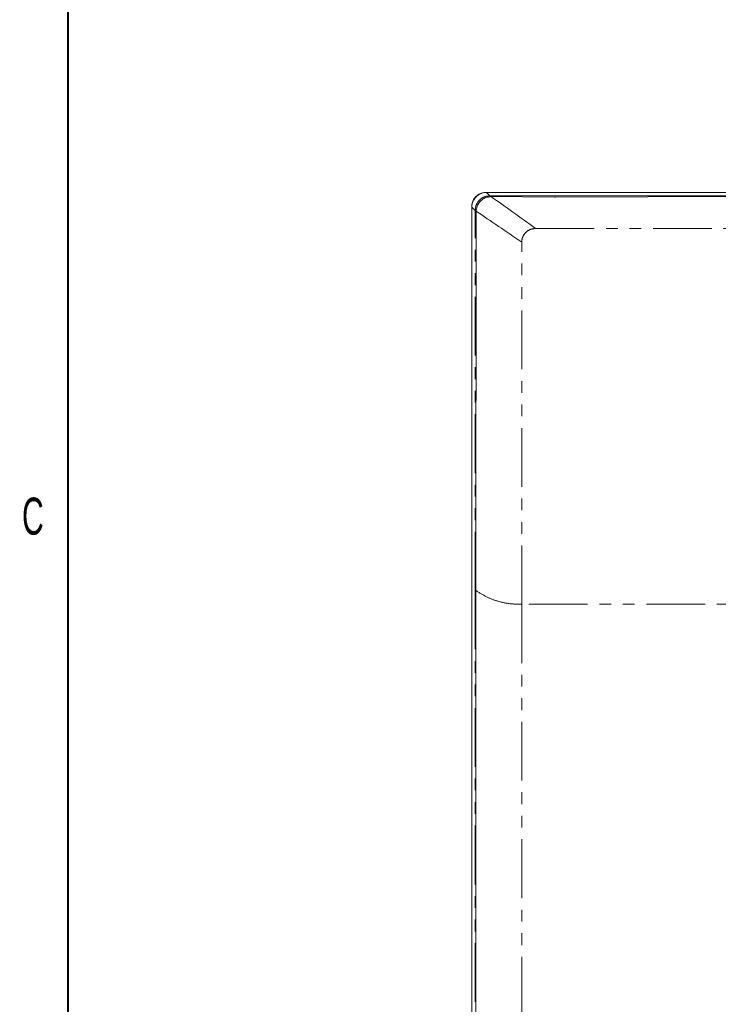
# Model space of a CAD drawing. Header units: millimetres. Extents: x 19 to 844, y 7 to 552.
# Tile 12 of 36: x 20 to 96, y 296 to 403. Entities that reach past the tile are written whole.
import ezdxf

# ---------------------------------------------------------------- set-up
doc = ezdxf.new("R2010")
doc.units = ezdxf.units.MM
doc.linetypes.add('PHANTOM', pattern=[12.7, 6.35, -1.27, 1.27, -1.27, 1.27, -1.27])
doc.styles.add('SLDTEXTSTYLE1', font='TXT', dxfattribs={"width": 0.605})

msp = doc.modelspace()

# ---------------------------------------------------------------- linework, layer by layer
at = {"color": 7, "linetype": 'Continuous', "lineweight": 40}
msp.add_line((25.4, 546.1), (25.4, 12.7), dxfattribs=at)
at = {"color": 7, "linetype": 'Continuous', "lineweight": 15}
for p, q in [((70.566, 384.225), (70.655, 384.225)), ((70.655, 384.225), (324.104, 384.225)), ((71.132, 383.858), (71.02, 383.859)), ((129.818, 383.852), (71.132, 383.856)), ((77.993, 383.73), (71.132, 383.779)), ((78.094, 383.73), (77.993, 383.73)), ((101.923, 383.819), (78.094, 383.73)), ((69.072, 233.374), (69.072, 382.731)), ((69.075, 382.645), (69.075, 233.46)), ((69.55, 382.2), (69.503, 341.203)), ((69.503, 341.203), (69.503, 271.404))]:
    msp.add_line(p, q, dxfattribs=at)
at = {"color": 8, "linetype": 'PHANTOM', "lineweight": 0}
for p, q in [((70.655, 384.225), (71.02, 383.859)), ((71.132, 383.778), (71.007, 383.768)), ((69.437, 382.282), (69.075, 382.645)), ((69.437, 382.282), (69.437, 382.2)), ((69.443, 341.202), (69.437, 382.2)), ((69.443, 341.202), (69.443, 271.404)), ((74.455, 339.722), (74.455, 272.973))]:
    msp.add_line(p, q, dxfattribs=at)
at = {"color": 7, "linetype": 'Continuous', "lineweight": 15}
for points, knots in [([(69.072, 382.731), (69.079, 382.844), (69.093, 383.056), (69.222, 383.428), (69.485, 383.812), (69.869, 384.075), (70.241, 384.204), (70.454, 384.218), (70.566, 384.225)], [0, 0, 0, 0, 0.1443249, 0.2718682, 0.4999998, 0.7281288, 0.8556691, 1, 1, 1, 1]), ([(69.075, 382.645), (69.08, 382.762), (69.091, 382.987), (69.219, 383.387), (69.516, 383.784), (69.913, 384.081), (70.312, 384.208), (70.538, 384.219), (70.655, 384.225)], [0, 0, 0, 0, 0.1411303, 0.2719521, 0.4999984, 0.728049, 0.8588127, 1, 1, 1, 1]), ([(71.007, 383.768), (70.817, 383.733), (70.592, 383.692), (70.258, 383.522), (69.966, 383.295), (69.645, 382.858), (69.585, 382.483), (69.555, 382.291)], [0, 0, 0, 0, 0.2552664, 0.3002548, 0.4995866, 0.7437157, 1, 1, 1, 1]), ([(71.132, 383.778), (71.917, 383.235), (73.476, 382.155), (75.132, 380.946), (75.955, 380.345)], [0, 0, 0, 0, 0.5033631, 1, 1, 1, 1]), ([(69.55, 382.2), (70.343, 381.666), (71.918, 380.605), (73.613, 379.429), (74.455, 378.845)], [0, 0, 0, 0, 0.5033492, 1, 1, 1, 1])]:
    msp.add_open_spline(points, degree=3, knots=knots, dxfattribs=at)
at = {"color": 8, "linetype": 'PHANTOM', "lineweight": 0}
for points, knots in [([(71.02, 383.859), (70.911, 383.854), (70.698, 383.842), (70.303, 383.718), (69.953, 383.487), (69.692, 383.168), (69.491, 382.799), (69.458, 382.487), (69.437, 382.282)], [0, 0, 0, 0, 0.1320475, 0.2570781, 0.4980795, 0.6257458, 0.7542816, 1, 1, 1, 1]), ([(71.007, 383.768), (71.008, 383.779), (71.01, 383.802), (71.013, 383.829), (71.017, 383.85), (71.019, 383.856), (71.02, 383.859)], [0, 0, 0, 0, 0.2453106, 0.4966441, 0.7496624, 1, 1, 1, 1]), ([(71.132, 383.856), (71.132, 383.85), (71.132, 383.836), (71.132, 383.798), (71.132, 383.779)], [0, 0, 0, 0, 0.4999958, 1, 1, 1, 1]), ([(69.555, 382.291), (69.54, 382.29), (69.51, 382.289), (69.475, 382.287), (69.449, 382.285), (69.441, 382.283), (69.437, 382.282)], [0, 0, 0, 0, 0.24703611, 0.50002662, 0.75297953, 1, 1, 1, 1]), ([(69.437, 382.2), (69.441, 382.2), (69.449, 382.2), (69.474, 382.2), (69.507, 382.2), (69.536, 382.2), (69.55, 382.2)], [0, 0, 0, 0, 0.2467582, 0.4994165, 0.7524107, 1, 1, 1, 1]), ([(69.555, 382.291), (69.554, 382.275), (69.553, 382.26), (69.553, 382.244), (69.552, 382.24), (69.551, 382.225), (69.551, 382.211), (69.55, 382.2)], [0, 0, 0, 0, 0.5067478, 0.5106219, 0.5439769, 0.6385673, 1, 1, 1, 1]), ([(74.455, 378.845), (74.478, 379.04), (74.524, 379.43), (74.866, 379.93), (75.366, 380.274), (75.759, 380.321), (75.955, 380.345)], [0, 0, 0, 0, 0.2497732, 0.5000424, 0.7503486, 1, 1, 1, 1]), ([(75.955, 380.345), (82.22, 380.345), (94.75, 380.345), (113.563, 380.345), (126.108, 380.345), (132.38, 380.345)], [0, 0, 0, 0, 0.33333232, 0.66667196, 1, 1, 1, 1]), ([(74.455, 339.722), (74.455, 342.989), (74.455, 349.522), (74.455, 359.319), (74.455, 369.111), (74.455, 375.6), (74.455, 378.845)], [0, 0, 0, 0, 0.2500141, 0.5000094, 0.7500092, 1, 1, 1, 1]), ([(69.443, 341.202), (69.448, 341.202), (69.459, 341.203), (69.488, 341.203), (69.503, 341.203)], [0, 0, 0, 0, 0.5000127, 1, 1, 1, 1]), ([(74.455, 339.722), (74.004, 339.732), (73.09, 339.752), (71.813, 340.042), (70.59, 340.512), (69.873, 340.968), (69.503, 341.203)], [0, 0, 0, 0, 0.235015, 0.4763128, 0.7296447, 1, 1, 1, 1]), ([(132.379, 339.723), (129.899, 339.723), (124.948, 339.722), (117.554, 339.722), (110.216, 339.722), (102.935, 339.722), (95.71, 339.722), (88.546, 339.722), (81.425, 339.722), (76.79, 339.722), (74.455, 339.722)], [0, 0, 0, 0, 0.1237491, 0.24699387, 0.37016879, 0.49370875, 0.61804527, 0.74360131, 0.87078776, 1, 1, 1, 1])]:
    msp.add_open_spline(points, degree=3, knots=knots, dxfattribs=at)

# ---------------------------------------------------------------- texts
at = {"color": 7, "linetype": 'Continuous', "lineweight": 0, "insert": (21.638, 351.247), "char_height": 4, "attachment_point": 2, "style": 'SLDTEXTSTYLE1'}
msp.add_mtext('C', dxfattribs=at)

doc.saveas('drawing.dxf')
